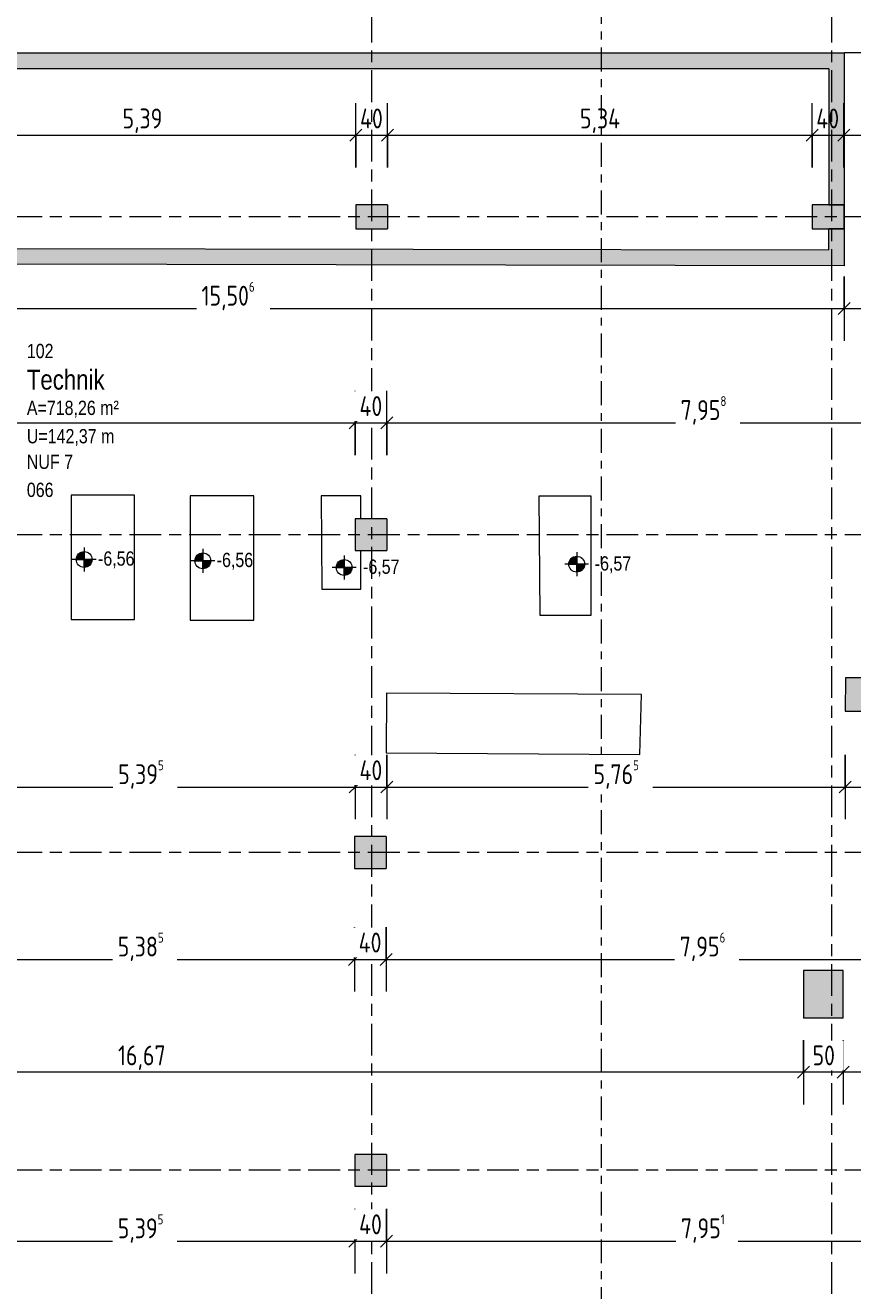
# Model space of a CAD drawing. Header units: metres. Extents: x 2 to 163, y -54 to 869.
# Tile 67 of 78: x 67 to 77, y -10 to 6. Entities that reach past the tile are written whole.
import ezdxf

# ---------------------------------------------------------------- set-up
doc = ezdxf.new("R2010")
doc.units = ezdxf.units.M
doc.linetypes.add('_Rasterlinie_', pattern=[0.75, 0.4, -0.1, 0.15, -0.1])
doc.linetypes.add('_Schnittlinie_', pattern=[0.6, 0.3, -0.1, 0.1, -0.1])
for name, color, linetype, lineweight in [('A_Bem', 7, 'Continuous', 5), ('A_Bem-100', 7, 'Continuous', 5), ('A_Fundamente', 7, 'Continuous', 5), ('A_Geschossdecken', 7, 'Continuous', 5), ('A_Hoehenkoten', 124, 'Continuous', 5), ('A_Raster', 128, 'Continuous', 5), ('A_Raum-Txt', 16, 'Continuous', 5), ('A_Symbol-S_A', 172, 'Continuous', 5), ('A_Tragwerksstützen', 7, 'Continuous', 5), ('A_Wand', 244, 'Continuous', 5), ('A_Wand_Schraff', 1, 'Continuous', 5)]:
    doc.layers.add(name, color=color, linetype=linetype, lineweight=lineweight)
doc.styles.add('Arial_1', font='arial.ttf', dxfattribs={"width": 0.8, "height": 0.18})
doc.styles.add('Arial_B', font='txt', dxfattribs={"width": 0.8, "height": 0.25})
doc.styles.add('ISOCPEUR', font='isocpeur.ttf', dxfattribs={"width": 0.8, "height": 0.25})
doc.dimstyles.new('BLB-Standard_2_5_Aussen', dxfattribs={"dimscale": 0.3048, "dimtxt": 0.248995, "dimasz": 0.492126, "dimexe": 1.32874, "dimexo": 0.0625, "dimgap": 0.032808, "dimtad": 1, "dimdec": 1, "dimlfac": 100, "dimrnd": 0.1, "dimdsep": 46, "dimtxsty": 'ISOCPEUR', "dimblk1": 'OBLIQUE', "dimblk2": 'OBLIQUE', "dimsah": 1, "dimcen": 0.09, "dimdle": 0.164042, "dimazin": 0, "dimtfac": 1, "dimtdec": 4, "dimtix": 1, "dimtmove": 0, "dimatfit": 3, "dimfxl": 1.32874, "dimfxlon": 1, "dimtvp": 1, "dimtolj": 1, "dimtzin": 0, "dimarcsym": 2})
doc.dimstyles.new('BLB-Standard_2_5_Aussen_1', dxfattribs={"dimscale": 0.3048, "dimtxt": 0.248995, "dimasz": 0.492126, "dimexe": 1.32874, "dimexo": 0.0625, "dimgap": 0.032808, "dimtad": 1, "dimrnd": 0.001, "dimzin": 0, "dimdsep": 46, "dimtxsty": 'ISOCPEUR', "dimblk1": 'OBLIQUE', "dimblk2": 'OBLIQUE', "dimsah": 1, "dimcen": 0.09, "dimdle": 0.164042, "dimazin": 0, "dimtfac": 1, "dimtdec": 4, "dimtix": 1, "dimtmove": 0, "dimatfit": 3, "dimfxl": 1.32874, "dimfxlon": 1, "dimtvp": 1, "dimtolj": 1, "dimtzin": 0, "dimarcsym": 2})
doc.dimstyles.new('BLB-Standard_2_5_Aussen_maskiert', dxfattribs={"dimscale": 0.3048, "dimtxt": 0.248995, "dimasz": 0.492126, "dimexe": 1.32874, "dimexo": 0.0625, "dimgap": 0.032808, "dimtad": 1, "dimdec": 1, "dimlfac": 100, "dimrnd": 0.1, "dimdsep": 46, "dimtxsty": 'ISOCPEUR', "dimblk1": 'OBLIQUE', "dimblk2": 'OBLIQUE', "dimsah": 1, "dimcen": 0.09, "dimdle": 0.164042, "dimazin": 0, "dimtfac": 1, "dimtdec": 4, "dimtix": 1, "dimtmove": 0, "dimatfit": 3, "dimfxl": 1.32874, "dimfxlon": 1, "dimtvp": 1, "dimtfill": 1, "dimtolj": 1, "dimtzin": 0, "dimarcsym": 2})
doc.dimstyles.new('BLB-Standard_2_5_Aussen_maskiert_1', dxfattribs={"dimscale": 0.3048, "dimtxt": 0.248995, "dimasz": 0.492126, "dimexe": 1.32874, "dimexo": 0.0625, "dimgap": 0.032808, "dimtad": 1, "dimrnd": 0.001, "dimzin": 0, "dimdsep": 46, "dimtxsty": 'ISOCPEUR', "dimblk1": 'OBLIQUE', "dimblk2": 'OBLIQUE', "dimsah": 1, "dimcen": 0.09, "dimdle": 0.164042, "dimazin": 0, "dimtfac": 1, "dimtdec": 4, "dimtix": 1, "dimtmove": 0, "dimatfit": 3, "dimfxl": 1.32874, "dimfxlon": 1, "dimtvp": 1, "dimtfill": 1, "dimtolj": 1, "dimtzin": 0, "dimarcsym": 2})

# ---------------------------------------------------------------- blocks, each defined once
blk = doc.blocks.new('Fundamente 6 - Fundamente 3-8203862-AB-E-1 OK FFB')
at = {"layer": 'A_Fundamente', "color": 250, "lineweight": 9}
for p, q in [((9.828, 0.478), (9.029, 0.478)), ((9.029, 0.478), (9.029, -1.087)), ((9.828, -1.087), (9.828, 0.478)), ((9.029, -1.087), (9.828, -1.087))]:
    blk.add_line(p, q, dxfattribs=at)
blk = doc.blocks.new('Fundamente 7 - Fundamente 3-8203957-AB-E-1 OK FFB')
at = {"layer": 'A_Fundamente', "color": 250, "lineweight": 9}
for p, q in [((9.828, 0.478), (9.029, 0.478)), ((9.029, 0.478), (9.029, -1.087)), ((9.828, -1.087), (9.828, 0.478)), ((9.029, -1.087), (9.828, -1.087))]:
    blk.add_line(p, q, dxfattribs=at)
blk = doc.blocks.new('Fundamente 8 - Fundamente 1-8204029-AB-E-1 OK FFB')
at = {"layer": 'A_Fundamente', "color": 250, "lineweight": 9}
for p, q in [((13.666, 0.319), (13.675, -0.854)), ((14.167, 0.319), (13.666, 0.319)), ((14.167, 0.032), (14.167, 0.319)), ((14.167, -0.854), (14.167, -0.368)), ((13.675, -0.854), (14.167, -0.854))]:
    blk.add_line(p, q, dxfattribs=at)
blk = doc.blocks.new('Fundamente 9 - Fundamente 1-8204200-AB-E-1 OK FFB')
at = {"layer": 'A_Fundamente', "color": 250, "lineweight": 9}
for p, q in [((16.406, 0.468), (16.417, -1.03)), ((17.064, 0.468), (16.406, 0.468)), ((17.064, -1.03), (17.064, 0.468)), ((16.417, -1.03), (17.064, -1.03))]:
    blk.add_line(p, q, dxfattribs=at)
blk = doc.blocks.new('Fundamente 10 - Fundamente 1-8204403-AB-E-1 OK FFB')
at = {"layer": 'A_Fundamente', "color": 250, "lineweight": 9}
for p, q in [((14.486, -2.015), (14.484, -2.766)), ((17.696, -2.03), (14.486, -2.015)), ((17.677, -2.785), (17.696, -2.03)), ((14.484, -2.766), (17.677, -2.785))]:
    blk.add_line(p, q, dxfattribs=at)
blk = doc.blocks.new('DIMBLOCK328-AB-E-1 OK FFB')
at = {"layer": 'A_Bem-100'}
for p, q in [((65.592, 4.604), (65.592, 5.414)), ((70.982, 4.604), (70.982, 5.414)), ((65.592, 5.009), (70.982, 5.009)), ((65.592, 5.009), (65.592, 4.604)), ((70.982, 5.009), (70.982, 4.604))]:
    blk.add_line(p, q, dxfattribs=at)
at = {"layer": 'A_Bem-100', "lineweight": 9}
for p, q in [((65.592, 5.009), (65.517, 4.934)), ((65.592, 5.009), (65.667, 5.084)), ((70.982, 5.009), (70.907, 4.934)), ((70.982, 5.009), (71.057, 5.084))]:
    blk.add_line(p, q, dxfattribs=at)
at = {"layer": 'A_Bem-100', "color": 0, "insert": (68.047, 5.345), "char_height": 0.25, "width": 0.57664, "attachment_point": 1, "line_spacing_factor": 1.149209, "style": 'ISOCPEUR'}
blk.add_mtext('5,39', dxfattribs=at)
blk = doc.blocks.new('_Oblique')
at = {"color": 0, "linetype": 'ByBlock', "lineweight": -2}
blk.add_line((-0.5, -0.5), (0.5, 0.5), dxfattribs=at)
blk = doc.blocks.new('DIMBLOCK329-AB-E-1 OK FFB')
at = {"layer": 'A_Bem-100'}
for p, q in [((70.982, 4.604), (70.982, 5.414)), ((71.382, 4.604), (71.382, 5.414)), ((70.982, 5.009), (71.382, 5.009)), ((70.982, 5.009), (70.982, 4.604)), ((71.382, 5.009), (71.382, 4.604))]:
    blk.add_line(p, q, dxfattribs=at)
at = {"layer": 'A_Bem-100', "lineweight": 9}
for p, q in [((70.982, 5.009), (70.907, 4.934)), ((70.982, 5.009), (71.057, 5.084)), ((71.382, 5.009), (71.307, 4.934)), ((71.382, 5.009), (71.457, 5.084))]:
    blk.add_line(p, q, dxfattribs=at)
at = {"layer": 'A_Bem-100', "color": 0, "insert": (71.035, 5.345), "char_height": 0.25, "width": 0.35255, "attachment_point": 1, "line_spacing_factor": 1.149209, "style": 'ISOCPEUR'}
blk.add_mtext('40', dxfattribs=at)
blk = doc.blocks.new('DIMBLOCK330-AB-E-1 OK FFB')
at = {"layer": 'A_Bem-100'}
for p, q in [((71.382, 4.604), (71.382, 5.414)), ((76.722, 4.604), (76.722, 5.414)), ((71.382, 5.009), (76.722, 5.009)), ((71.382, 5.009), (71.382, 4.604)), ((76.722, 5.009), (76.722, 4.604))]:
    blk.add_line(p, q, dxfattribs=at)
at = {"layer": 'A_Bem-100', "lineweight": 9}
for p, q in [((71.382, 5.009), (71.307, 4.934)), ((71.382, 5.009), (71.457, 5.084)), ((76.722, 5.009), (76.647, 4.934)), ((76.722, 5.009), (76.797, 5.084))]:
    blk.add_line(p, q, dxfattribs=at)
at = {"layer": 'A_Bem-100', "color": 0, "insert": (73.802, 5.345), "char_height": 0.25, "width": 0.60054, "attachment_point": 1, "line_spacing_factor": 1.149209, "style": 'ISOCPEUR'}
blk.add_mtext('5,34', dxfattribs=at)
blk = doc.blocks.new('DIMBLOCK331-AB-E-1 OK FFB')
at = {"layer": 'A_Bem-100'}
for p, q in [((76.722, 4.604), (76.722, 5.414)), ((77.122, 4.604), (77.122, 5.414)), ((76.722, 5.009), (77.122, 5.009)), ((76.722, 5.009), (76.722, 4.604)), ((77.122, 5.009), (77.122, 4.604))]:
    blk.add_line(p, q, dxfattribs=at)
at = {"layer": 'A_Bem-100', "lineweight": 9}
for p, q in [((76.722, 5.009), (76.647, 4.934)), ((76.722, 5.009), (76.797, 5.084)), ((77.122, 5.009), (77.047, 4.934)), ((77.122, 5.009), (77.197, 5.084))]:
    blk.add_line(p, q, dxfattribs=at)
at = {"layer": 'A_Bem-100', "color": 0, "insert": (76.775, 5.345), "char_height": 0.25, "width": 0.35255, "attachment_point": 1, "line_spacing_factor": 1.149209, "style": 'ISOCPEUR'}
blk.add_mtext('40', dxfattribs=at)
blk = doc.blocks.new('DIMBLOCK332-AB-E-1 OK FFB')
at = {"layer": 'A_Bem-100'}
for p, q in [((77.122, 4.604), (77.122, 5.414)), ((79.323, 4.604), (79.323, 5.414)), ((77.122, 5.009), (79.323, 5.009)), ((77.122, 5.009), (77.122, 4.604)), ((79.323, 5.009), (79.323, 4.604))]:
    blk.add_line(p, q, dxfattribs=at)
at = {"layer": 'A_Bem-100', "lineweight": 9}
for p, q in [((77.122, 5.009), (77.047, 4.934)), ((77.122, 5.009), (77.197, 5.084)), ((79.323, 5.009), (79.248, 4.934)), ((79.323, 5.009), (79.398, 5.084))]:
    blk.add_line(p, q, dxfattribs=at)
at = {"layer": 'A_Bem-100', "color": 0, "insert": (77.95, 5.345), "char_height": 0.25, "width": 0.65432, "attachment_point": 1, "line_spacing_factor": 1.149209, "style": 'ISOCPEUR'}
blk.add_mtext('2,20\\A2\\H0.5x;\\S1^  ;\\H2x;', dxfattribs=at)
blk = doc.blocks.new('Höhenkoten - Kreuz gefüllt-6114407-AB-E-1 OK FFB')
at = {"layer": 'A_Hoehenkoten'}
h = blk.add_hatch(color=256, dxfattribs=at)
edge = h.paths.add_edge_path(flags=0)
edge.add_line((0.001, 0.0014), (0, 0.0014))
edge.add_line((0, 0.0014), (0, 0.0024))
edge.add_arc((0, 0.0014), 0.001, 0, 90, ccw=False)
h = blk.add_hatch(color=256, dxfattribs=at)
edge = h.paths.add_edge_path(flags=0)
edge.add_line((-0.001, 0.0014), (0, 0.0014))
edge.add_line((0, 0.0014), (0, 0.0004))
edge.add_arc((0, 0.0014), 0.001, 180, 270, ccw=False)
for p, q in [((0, 0.0029), (0, -0.0001)), ((0, 0.0014), (0, 0.0024)), ((0, 0.0024), (0, 0.0014)), ((0, 0.0024), (0, 0.0014)), ((0, 0.0014), (0, 0.0024)), ((-0.0015, 0.0014), (0.0015, 0.0014)), ((-0.001, 0.0014), (0, 0.0014)), ((0, 0.0014), (-0.001, 0.0014)), ((0, 0.0014), (-0.001, 0.0014)), ((-0.001, 0.0014), (0, 0.0014)), ((0.001, 0.0014), (0, 0.0014)), ((0, 0.0014), (0, 0.0004)), ((0, 0.0004), (0, 0.0014)), ((0, 0.0014), (0.001, 0.0014)), ((0, 0.0014), (0.001, 0.0014)), ((0.001, 0.0014), (0, 0.0014)), ((0, 0.0014), (0, 0.0004)), ((0, 0.0004), (0, 0.0014))]:
    blk.add_line(p, q, dxfattribs=at)
for start, end in [(90, 180), (90, 180), (360, 90), (360, 90), (180, 270), (180, 270), (270, 0), (270, 360)]:
    blk.add_arc((0, 0.0014), 0.001, start, end, dxfattribs=at)
blk = doc.blocks.new('DIMBLOCK378-AB-E-1 OK FFB')
at = {"layer": 'A_Bem-100'}
for p, q in [((61.622, 3.232), (61.622, 2.422)), ((61.622, 2.827), (61.622, 3.232)), ((77.127, 3.232), (77.127, 2.422)), ((77.127, 2.827), (77.127, 3.232)), ((61.622, 2.827), (77.127, 2.827))]:
    blk.add_line(p, q, dxfattribs=at)
at = {"layer": 'A_Bem-100', "lineweight": 9}
for p, q in [((61.622, 2.827), (61.697, 2.902)), ((77.127, 2.827), (77.202, 2.902)), ((61.622, 2.827), (61.547, 2.752)), ((77.127, 2.827), (77.052, 2.752))]:
    blk.add_line(p, q, dxfattribs=at)
at = {"layer": 'A_Bem-100', "color": 0, "insert": (69.041, 3.164), "char_height": 0.25, "width": 0.80072, "attachment_point": 1, "line_spacing_factor": 1.149209, "style": 'ISOCPEUR', "bg_fill": 3, "box_fill_scale": 1.25, "bg_fill_color": 256, "bg_fill_true_color": 13158600, "bg_fill_transparency": 0}
blk.add_mtext('15,50\\A2\\H0.5x;\\S6^  ;\\H2x;', dxfattribs=at)
blk = doc.blocks.new('DIMBLOCK379-AB-E-1 OK FFB')
at = {"layer": 'A_Bem-100'}
for p, q in [((77.127, 3.232), (77.127, 2.422)), ((77.127, 2.827), (77.127, 3.232)), ((79.602, 3.232), (79.602, 2.422)), ((79.602, 2.827), (79.602, 3.232)), ((77.127, 2.827), (79.652, 2.827))]:
    blk.add_line(p, q, dxfattribs=at)
at = {"layer": 'A_Bem-100', "lineweight": 9}
for p, q in [((77.127, 2.827), (77.202, 2.902)), ((79.602, 2.827), (79.677, 2.902)), ((77.127, 2.827), (77.052, 2.752)), ((79.602, 2.827), (79.527, 2.752))]:
    blk.add_line(p, q, dxfattribs=at)
at = {"layer": 'A_Bem-100', "color": 0, "insert": (78.062, 3.164), "char_height": 0.25, "width": 0.72602, "attachment_point": 1, "line_spacing_factor": 1.149209, "style": 'ISOCPEUR', "bg_fill": 3, "box_fill_scale": 1.25, "bg_fill_color": 256, "bg_fill_true_color": 13158600, "bg_fill_transparency": 0}
blk.add_mtext('2,47\\A2\\H0.5x;\\S4^  ;\\H2x;', dxfattribs=at)
blk = doc.blocks.new('DIMBLOCK386-AB-E-1 OK FFB')
at = {"layer": 'A_Bem-100'}
for p, q in [((65.579, -4.959), (65.579, -5.769)), ((65.579, -5.364), (65.579, -4.959)), ((70.964, -4.959), (70.964, -5.769)), ((70.964, -5.364), (70.964, -4.959)), ((65.579, -5.364), (70.964, -5.364))]:
    blk.add_line(p, q, dxfattribs=at)
at = {"layer": 'A_Bem-100', "lineweight": 9}
for p, q in [((65.579, -5.364), (65.504, -5.439)), ((65.579, -5.364), (65.654, -5.289)), ((70.964, -5.364), (70.889, -5.439)), ((70.964, -5.364), (71.039, -5.289))]:
    blk.add_line(p, q, dxfattribs=at)
at = {"layer": 'A_Bem-100', "color": 0, "insert": (67.987, -5.027), "char_height": 0.25, "width": 0.68419, "attachment_point": 1, "line_spacing_factor": 1.149209, "style": 'ISOCPEUR', "bg_fill": 3, "box_fill_scale": 1.25, "bg_fill_color": 256, "bg_fill_true_color": 13158600, "bg_fill_transparency": 0}
blk.add_mtext('5,38\\A2\\H0.5x;\\S5^  ;\\H2x;', dxfattribs=at)
blk = doc.blocks.new('DIMBLOCK387-AB-E-1 OK FFB')
at = {"layer": 'A_Bem-100'}
for p, q in [((70.964, -4.959), (70.964, -5.769)), ((70.964, -5.364), (70.964, -4.959)), ((71.364, -4.959), (71.364, -5.769)), ((71.364, -5.364), (71.364, -4.959)), ((70.964, -5.364), (71.364, -5.364))]:
    blk.add_line(p, q, dxfattribs=at)
at = {"layer": 'A_Bem-100', "lineweight": 9}
for p, q in [((70.964, -5.364), (70.889, -5.439)), ((70.964, -5.364), (71.039, -5.289)), ((71.364, -5.364), (71.289, -5.439)), ((71.364, -5.364), (71.439, -5.289))]:
    blk.add_line(p, q, dxfattribs=at)
at = {"layer": 'A_Bem-100', "color": 0, "insert": (71.018, -5.027), "char_height": 0.25, "width": 0.35255, "attachment_point": 1, "line_spacing_factor": 1.149209, "style": 'ISOCPEUR', "bg_fill": 3, "box_fill_scale": 1.25, "bg_fill_color": 256, "bg_fill_true_color": 13158600, "bg_fill_transparency": 0}
blk.add_mtext('40', dxfattribs=at)
blk = doc.blocks.new('DIMBLOCK388-AB-E-1 OK FFB')
at = {"layer": 'A_Bem-100'}
for p, q in [((71.364, -4.959), (71.364, -5.769)), ((71.364, -5.364), (71.364, -4.959)), ((79.32, -4.959), (79.32, -5.769)), ((79.32, -5.364), (79.32, -4.959)), ((71.364, -5.364), (79.32, -5.364))]:
    blk.add_line(p, q, dxfattribs=at)
at = {"layer": 'A_Bem-100', "lineweight": 9}
for p, q in [((71.364, -5.364), (71.289, -5.439)), ((71.364, -5.364), (71.439, -5.289)), ((79.32, -5.364), (79.245, -5.439)), ((79.32, -5.364), (79.395, -5.289))]:
    blk.add_line(p, q, dxfattribs=at)
at = {"layer": 'A_Bem-100', "color": 0, "insert": (75.057, -5.027), "char_height": 0.25, "width": 0.68419, "attachment_point": 1, "line_spacing_factor": 1.149209, "style": 'ISOCPEUR', "bg_fill": 3, "box_fill_scale": 1.25, "bg_fill_color": 256, "bg_fill_true_color": 13158600, "bg_fill_transparency": 0}
blk.add_mtext('7,95\\A2\\H0.5x;\\S6^  ;\\H2x;', dxfattribs=at)
blk = doc.blocks.new('DIMBLOCK408-AB-E-1 OK FFB')
at = {"layer": 'A_Bem-100'}
for p, q in [((59.837, 1.794), (59.837, 0.984)), ((59.837, 1.389), (59.837, 1.794)), ((70.974, 0.984), (70.974, 1.794)), ((59.837, 1.389), (70.974, 1.389)), ((70.974, 1.389), (70.974, 0.984))]:
    blk.add_line(p, q, dxfattribs=at)
at = {"layer": 'A_Bem-100', "lineweight": 9}
for p, q in [((59.837, 1.389), (59.912, 1.464)), ((70.974, 1.389), (71.049, 1.464)), ((59.837, 1.389), (59.762, 1.314)), ((70.974, 1.389), (70.899, 1.314))]:
    blk.add_line(p, q, dxfattribs=at)
at = {"layer": 'A_Bem-100', "color": 0, "insert": (65.112, 1.725), "char_height": 0.25, "width": 0.70511, "attachment_point": 1, "line_spacing_factor": 1.149209, "style": 'ISOCPEUR', "bg_fill": 3, "box_fill_scale": 1.25, "bg_fill_color": 256, "bg_fill_true_color": 13158600, "bg_fill_transparency": 0}
blk.add_mtext('11,13\\A2\\H0.5x;\\S8^  ;\\H2x;', dxfattribs=at)
blk = doc.blocks.new('DIMBLOCK409-AB-E-1 OK FFB')
at = {"layer": 'A_Bem-100'}
for p, q in [((70.974, 0.984), (70.974, 1.794)), ((71.374, 0.984), (71.374, 1.794)), ((70.974, 1.389), (71.374, 1.389)), ((70.974, 1.389), (70.974, 0.984)), ((71.374, 1.389), (71.374, 0.984))]:
    blk.add_line(p, q, dxfattribs=at)
at = {"layer": 'A_Bem-100', "lineweight": 9}
for p, q in [((70.974, 1.389), (71.049, 1.464)), ((71.374, 1.389), (71.449, 1.464)), ((70.974, 1.389), (70.899, 1.314)), ((71.374, 1.389), (71.299, 1.314))]:
    blk.add_line(p, q, dxfattribs=at)
at = {"layer": 'A_Bem-100', "color": 0, "insert": (71.028, 1.725), "char_height": 0.25, "width": 0.35255, "attachment_point": 1, "line_spacing_factor": 1.149209, "style": 'ISOCPEUR', "bg_fill": 3, "box_fill_scale": 1.25, "bg_fill_color": 256, "bg_fill_true_color": 13158600, "bg_fill_transparency": 0}
blk.add_mtext('40', dxfattribs=at)
blk = doc.blocks.new('DIMBLOCK410-AB-E-1 OK FFB')
at = {"layer": 'A_Bem-100'}
for p, q in [((71.374, 0.984), (71.374, 1.794)), ((79.333, 0.984), (79.333, 1.794)), ((71.374, 1.389), (79.333, 1.389)), ((71.374, 1.389), (71.374, 0.984)), ((79.333, 1.389), (79.333, 0.984))]:
    blk.add_line(p, q, dxfattribs=at)
at = {"layer": 'A_Bem-100', "lineweight": 9}
for p, q in [((71.374, 1.389), (71.449, 1.464)), ((79.333, 1.389), (79.408, 1.464)), ((71.374, 1.389), (71.299, 1.314)), ((79.333, 1.389), (79.258, 1.314))]:
    blk.add_line(p, q, dxfattribs=at)
at = {"layer": 'A_Bem-100', "color": 0, "insert": (75.068, 1.725), "char_height": 0.25, "width": 0.68419, "attachment_point": 1, "line_spacing_factor": 1.149209, "style": 'ISOCPEUR', "bg_fill": 3, "box_fill_scale": 1.25, "bg_fill_color": 256, "bg_fill_true_color": 13158600, "bg_fill_transparency": 0}
blk.add_mtext('7,95\\A2\\H0.5x;\\S8^  ;\\H2x;', dxfattribs=at)
blk = doc.blocks.new('DIMBLOCK416-AB-E-1 OK FFB')
at = {"layer": 'A_Bem-100'}
for p, q in [((65.579, -2.789), (65.579, -3.599)), ((65.579, -3.194), (65.579, -2.789)), ((70.974, -2.789), (70.974, -3.599)), ((70.974, -3.194), (70.974, -2.789)), ((65.579, -3.194), (70.974, -3.194))]:
    blk.add_line(p, q, dxfattribs=at)
at = {"layer": 'A_Bem-100', "lineweight": 9}
for p, q in [((65.579, -3.194), (65.654, -3.119)), ((70.974, -3.194), (71.049, -3.119)), ((65.579, -3.194), (65.504, -3.269)), ((70.974, -3.194), (70.899, -3.269))]:
    blk.add_line(p, q, dxfattribs=at)
at = {"layer": 'A_Bem-100', "color": 0, "insert": (67.992, -2.858), "char_height": 0.25, "width": 0.68419, "attachment_point": 1, "line_spacing_factor": 1.149209, "style": 'ISOCPEUR', "bg_fill": 3, "box_fill_scale": 1.25, "bg_fill_color": 256, "bg_fill_true_color": 13158600, "bg_fill_transparency": 0}
blk.add_mtext('5,39\\A2\\H0.5x;\\S5^  ;\\H2x;', dxfattribs=at)
blk = doc.blocks.new('DIMBLOCK417-AB-E-1 OK FFB')
at = {"layer": 'A_Bem-100'}
for p, q in [((70.974, -2.789), (70.974, -3.599)), ((70.974, -3.194), (70.974, -2.789)), ((71.374, -2.789), (71.374, -3.599)), ((71.374, -3.194), (71.374, -2.789)), ((70.974, -3.194), (71.374, -3.194))]:
    blk.add_line(p, q, dxfattribs=at)
at = {"layer": 'A_Bem-100', "lineweight": 9}
for p, q in [((70.974, -3.194), (71.049, -3.119)), ((71.374, -3.194), (71.449, -3.119)), ((70.974, -3.194), (70.899, -3.269)), ((71.374, -3.194), (71.299, -3.269))]:
    blk.add_line(p, q, dxfattribs=at)
at = {"layer": 'A_Bem-100', "color": 0, "insert": (71.028, -2.858), "char_height": 0.25, "width": 0.35255, "attachment_point": 1, "line_spacing_factor": 1.149209, "style": 'ISOCPEUR', "bg_fill": 3, "box_fill_scale": 1.25, "bg_fill_color": 256, "bg_fill_true_color": 13158600, "bg_fill_transparency": 0}
blk.add_mtext('40', dxfattribs=at)
blk = doc.blocks.new('DIMBLOCK418-AB-E-1 OK FFB')
at = {"layer": 'A_Bem-100'}
for p, q in [((71.374, -2.789), (71.374, -3.599)), ((71.374, -3.194), (71.374, -2.789)), ((77.14, -2.789), (77.14, -3.599)), ((77.14, -3.194), (77.14, -2.789)), ((71.374, -3.194), (77.14, -3.194))]:
    blk.add_line(p, q, dxfattribs=at)
at = {"layer": 'A_Bem-100', "lineweight": 9}
for p, q in [((71.374, -3.194), (71.449, -3.119)), ((77.14, -3.194), (77.215, -3.119)), ((71.374, -3.194), (71.299, -3.269)), ((77.14, -3.194), (77.065, -3.269))]:
    blk.add_line(p, q, dxfattribs=at)
at = {"layer": 'A_Bem-100', "color": 0, "insert": (73.972, -2.858), "char_height": 0.25, "width": 0.68419, "attachment_point": 1, "line_spacing_factor": 1.149209, "style": 'ISOCPEUR', "bg_fill": 3, "box_fill_scale": 1.25, "bg_fill_color": 256, "bg_fill_true_color": 13158600, "bg_fill_transparency": 0}
blk.add_mtext('5,76\\A2\\H0.5x;\\S5^  ;\\H2x;', dxfattribs=at)
blk = doc.blocks.new('DIMBLOCK419-AB-E-1 OK FFB')
at = {"layer": 'A_Bem-100'}
for p, q in [((77.14, -2.789), (77.14, -3.599)), ((77.14, -3.194), (77.14, -2.789)), ((77.899, -2.789), (77.899, -3.599)), ((77.899, -3.194), (77.899, -2.789)), ((77.14, -3.194), (77.899, -3.194))]:
    blk.add_line(p, q, dxfattribs=at)
at = {"layer": 'A_Bem-100', "lineweight": 9}
for p, q in [((77.14, -3.194), (77.215, -3.119)), ((77.899, -3.194), (77.974, -3.119)), ((77.14, -3.194), (77.065, -3.269)), ((77.899, -3.194), (77.824, -3.269))]:
    blk.add_line(p, q, dxfattribs=at)
at = {"layer": 'A_Bem-100', "color": 0, "insert": (77.382, -2.858), "char_height": 0.25, "width": 0.32865, "attachment_point": 1, "line_spacing_factor": 1.149209, "style": 'ISOCPEUR', "bg_fill": 3, "box_fill_scale": 1.25, "bg_fill_color": 256, "bg_fill_true_color": 13158600, "bg_fill_transparency": 0}
blk.add_mtext('76', dxfattribs=at)
blk = doc.blocks.new('DIMBLOCK422-AB-E-1 OK FFB')
at = {"layer": 'A_Bem-100'}
for p, q in [((77.114, -6.379), (77.114, -7.189)), ((77.114, -6.784), (77.114, -6.379)), ((79.602, -7.189), (79.602, -6.379)), ((79.652, -6.784), (77.114, -6.784)), ((79.602, -6.784), (79.602, -7.189))]:
    blk.add_line(p, q, dxfattribs=at)
at = {"layer": 'A_Bem-100', "lineweight": 9}
for p, q in [((77.114, -6.784), (77.039, -6.859)), ((77.114, -6.784), (77.189, -6.709)), ((79.602, -6.784), (79.527, -6.859)), ((79.602, -6.784), (79.677, -6.709))]:
    blk.add_line(p, q, dxfattribs=at)
at = {"layer": 'A_Bem-100', "color": 0, "insert": (78.063, -6.447), "char_height": 0.25, "width": 0.7081, "attachment_point": 1, "line_spacing_factor": 1.149209, "style": 'ISOCPEUR', "bg_fill": 3, "box_fill_scale": 1.25, "bg_fill_color": 256, "bg_fill_true_color": 13158600, "bg_fill_transparency": 0}
blk.add_mtext('2,48\\A2\\H0.5x;\\S7^  ;\\H2x;', dxfattribs=at)
blk = doc.blocks.new('DIMBLOCK423-AB-E-1 OK FFB')
at = {"layer": 'A_Bem-100'}
for p, q in [((76.614, -6.379), (76.614, -7.189)), ((76.614, -6.784), (76.614, -6.379)), ((77.114, -6.379), (77.114, -7.189)), ((77.114, -6.784), (77.114, -6.379)), ((77.114, -6.784), (76.614, -6.784))]:
    blk.add_line(p, q, dxfattribs=at)
at = {"layer": 'A_Bem-100', "lineweight": 9}
for p, q in [((76.614, -6.784), (76.539, -6.859)), ((76.614, -6.784), (76.689, -6.709)), ((77.114, -6.784), (77.039, -6.859)), ((77.114, -6.784), (77.189, -6.709))]:
    blk.add_line(p, q, dxfattribs=at)
at = {"layer": 'A_Bem-100', "color": 0, "insert": (76.728, -6.447), "char_height": 0.25, "width": 0.32865, "attachment_point": 1, "line_spacing_factor": 1.149209, "style": 'ISOCPEUR', "bg_fill": 3, "box_fill_scale": 1.25, "bg_fill_color": 256, "bg_fill_true_color": 13158600, "bg_fill_transparency": 0}
blk.add_mtext('50', dxfattribs=at)
blk = doc.blocks.new('DIMBLOCK424-AB-E-1 OK FFB')
at = {"layer": 'A_Bem-100'}
for p, q in [((59.944, -6.379), (59.944, -7.189)), ((59.944, -6.784), (59.944, -6.379)), ((76.614, -6.379), (76.614, -7.189)), ((76.614, -6.784), (76.614, -6.379)), ((76.614, -6.784), (59.944, -6.784))]:
    blk.add_line(p, q, dxfattribs=at)
at = {"layer": 'A_Bem-100', "lineweight": 9}
for p, q in [((59.944, -6.784), (59.869, -6.859)), ((59.944, -6.784), (60.019, -6.709)), ((76.614, -6.784), (76.539, -6.859)), ((76.614, -6.784), (76.689, -6.709))]:
    blk.add_line(p, q, dxfattribs=at)
at = {"layer": 'A_Bem-100', "color": 0, "insert": (67.991, -6.447), "char_height": 0.25, "width": 0.69316, "attachment_point": 1, "line_spacing_factor": 1.149209, "style": 'ISOCPEUR', "bg_fill": 3, "box_fill_scale": 1.25, "bg_fill_color": 256, "bg_fill_true_color": 13158600, "bg_fill_transparency": 0}
blk.add_mtext('16,67', dxfattribs=at)
blk = doc.blocks.new('DIMBLOCK430-AB-E-1 OK FFB')
at = {"layer": 'A_Bem-100'}
for p, q in [((65.574, -9.315), (65.574, -8.505)), ((70.969, -8.505), (70.969, -9.315)), ((70.969, -8.91), (70.969, -8.505)), ((65.574, -8.91), (70.969, -8.91)), ((65.574, -8.91), (65.574, -9.315))]:
    blk.add_line(p, q, dxfattribs=at)
at = {"layer": 'A_Bem-100', "lineweight": 9}
for p, q in [((65.574, -8.91), (65.499, -8.985)), ((65.574, -8.91), (65.649, -8.835)), ((70.969, -8.91), (70.894, -8.985)), ((70.969, -8.91), (71.044, -8.835))]:
    blk.add_line(p, q, dxfattribs=at)
at = {"layer": 'A_Bem-100', "color": 0, "insert": (67.987, -8.573), "char_height": 0.25, "width": 0.68419, "attachment_point": 1, "line_spacing_factor": 1.149209, "style": 'ISOCPEUR', "bg_fill": 3, "box_fill_scale": 1.25, "bg_fill_color": 256, "bg_fill_true_color": 13158600, "bg_fill_transparency": 0}
blk.add_mtext('5,39\\A2\\H0.5x;\\S5^  ;\\H2x;', dxfattribs=at)
blk = doc.blocks.new('DIMBLOCK431-AB-E-1 OK FFB')
at = {"layer": 'A_Bem-100'}
for p, q in [((70.969, -8.505), (70.969, -9.315)), ((70.969, -8.91), (70.969, -8.505)), ((71.369, -8.505), (71.369, -9.315)), ((71.369, -8.91), (71.369, -8.505)), ((70.969, -8.91), (71.369, -8.91))]:
    blk.add_line(p, q, dxfattribs=at)
at = {"layer": 'A_Bem-100', "lineweight": 9}
for p, q in [((70.969, -8.91), (70.894, -8.985)), ((70.969, -8.91), (71.044, -8.835)), ((71.369, -8.91), (71.294, -8.985)), ((71.369, -8.91), (71.444, -8.835))]:
    blk.add_line(p, q, dxfattribs=at)
at = {"layer": 'A_Bem-100', "color": 0, "insert": (71.023, -8.573), "char_height": 0.25, "width": 0.35255, "attachment_point": 1, "line_spacing_factor": 1.149209, "style": 'ISOCPEUR', "bg_fill": 3, "box_fill_scale": 1.25, "bg_fill_color": 256, "bg_fill_true_color": 13158600, "bg_fill_transparency": 0}
blk.add_mtext('40', dxfattribs=at)
blk = doc.blocks.new('DIMBLOCK432-AB-E-1 OK FFB')
at = {"layer": 'A_Bem-100'}
for p, q in [((71.369, -8.505), (71.369, -9.315)), ((71.369, -8.91), (71.369, -8.505)), ((79.32, -8.505), (79.32, -9.315)), ((79.32, -8.91), (79.32, -8.505)), ((71.369, -8.91), (79.32, -8.91))]:
    blk.add_line(p, q, dxfattribs=at)
at = {"layer": 'A_Bem-100', "lineweight": 9}
for p, q in [((71.369, -8.91), (71.294, -8.985)), ((71.369, -8.91), (71.444, -8.835)), ((79.32, -8.91), (79.245, -8.985)), ((79.32, -8.91), (79.395, -8.835))]:
    blk.add_line(p, q, dxfattribs=at)
at = {"layer": 'A_Bem-100', "color": 0, "insert": (75.072, -8.573), "char_height": 0.25, "width": 0.65432, "attachment_point": 1, "line_spacing_factor": 1.149209, "style": 'ISOCPEUR', "bg_fill": 3, "box_fill_scale": 1.25, "bg_fill_color": 256, "bg_fill_true_color": 13158600, "bg_fill_transparency": 0}
blk.add_mtext('7,95\\A2\\H0.5x;\\S1^  ;\\H2x;', dxfattribs=at)

msp = doc.modelspace()

# ---------------------------------------------------------------- hatches: boundary and pattern name
at = {"layer": 'A_Tragwerksstützen'}
for points in [[(70.9819, 3.8316), (71.3819, 3.8316), (71.3819, 4.1316), (70.9819, 4.1316)], [(76.9319, 3.8316), (77.1219, 3.8316), (77.1219, 4.1316), (76.7219, 4.1316), (76.7219, 3.8316)], [(71.3745, -0.2184), (71.3745, 0.1816), (70.9745, 0.1816), (70.9745, -0.2184)], [(71.3645, -4.2184), (71.3645, -3.8184), (70.9645, -3.8184), (70.9645, -4.2184)], [(77.1145, -6.1049), (77.1145, -5.5049), (76.6145, -5.5049), (76.6145, -6.1049)], [(71.3695, -8.2184), (71.3695, -7.8184), (70.9695, -7.8184), (70.9695, -8.2184)]]:
    msp.add_hatch(color=8, dxfattribs=at).paths.add_polyline_path(points, flags=0)
at = {"layer": 'A_Wand_Schraff'}
for points in [[(76.9319, 5.8453), (77.1319, 5.8453), (77.1319, 6.0453), (61.6219, 6.0453), (61.6219, 5.8453), (76.103, 5.8453)], [(77.1319, 3.3651), (77.1319, 5.8453), (76.9319, 5.8453), (76.9319, 4.1316), (77.1219, 4.1316), (77.1219, 3.8316), (76.9319, 3.8316), (76.9319, 3.3655)], [(76.9319, 3.3655), (76.9319, 3.5655), (61.6219, 3.5937), (61.6219, 3.3937), (76.103, 3.367)]]:
    msp.add_hatch(color=8, dxfattribs=at).paths.add_polyline_path(points, flags=0)
h = msp.add_hatch(color=8, dxfattribs=at)
h.paths.add_polyline_path([(79.0648, -2.2491), (79.0648, -1.8291), (78.9016, -1.8291), (78.8992, -2.2482)], flags=0)
h.paths.add_polyline_path([(77.8992, -2.2425), (77.9016, -1.8225), (77.1419, -1.8182), (77.1395, -2.2382)], flags=0)

# ---------------------------------------------------------------- linework, layer by layer
at = {"layer": 'A_Geschossdecken', "color": 253, "lineweight": 9}
msp.add_line((79.6019, 6.0453), (77.1319, 6.0453), dxfattribs=at)
at = {"layer": 'A_Raster', "linetype": '_Rasterlinie_', "lineweight": 9}
for p, q in [((71.1819, -53.073), (71.1819, 37.0621)), ((76.9719, -53.073), (76.9719, 37.0621)), ((87.2847, 3.9816), (15.4272, 3.9816)), ((87.2847, -0.0184), (15.4272, -0.0184)), ((87.2847, -4.0184), (15.4272, -4.0184)), ((87.2847, -8.0184), (15.4272, -8.0184))]:
    msp.add_line(p, q, dxfattribs=at)
at = {"layer": 'A_Symbol-S_A', "linetype": '_Schnittlinie_', "lineweight": 9}
msp.add_line((74.0715, -31.9872), (74.0715, 27.1007), dxfattribs=at)
at = {"layer": 'A_Tragwerksstützen', "color": 250, "lineweight": 9}
for p, q in [((71.3819, 4.1316), (70.9819, 4.1316)), ((70.9819, 4.1316), (70.9819, 3.8316)), ((71.3819, 4.1316), (71.3819, 3.8316)), ((76.9319, 4.1316), (76.7219, 4.1316)), ((76.7219, 4.1316), (76.7219, 3.8316)), ((77.1219, 4.1316), (76.9319, 4.1316)), ((77.1219, 4.1316), (77.1219, 3.8316)), ((70.9819, 3.8316), (71.3819, 3.8316)), ((76.7219, 3.8316), (76.9319, 3.8316)), ((76.9319, 3.8316), (77.1219, 3.8316)), ((71.3745, 0.1816), (70.9745, 0.1816)), ((70.9745, 0.1816), (70.9745, -0.2184)), ((71.3745, 0.1816), (71.3745, -0.2184)), ((70.9745, -0.2184), (71.3745, -0.2184)), ((71.3645, -3.8184), (70.9645, -3.8184)), ((70.9645, -3.8184), (70.9645, -4.2184)), ((71.3645, -3.8184), (71.3645, -4.2184)), ((70.9645, -4.2184), (71.3645, -4.2184)), ((77.1145, -5.5049), (76.6145, -5.5049)), ((76.6145, -5.5049), (76.6145, -6.1049)), ((77.1145, -6.1049), (77.1145, -5.5049)), ((77.1145, -6.1049), (76.6145, -6.1049)), ((71.3695, -7.8184), (70.9695, -7.8184)), ((70.9695, -7.8184), (70.9695, -8.2184)), ((71.3695, -7.8184), (71.3695, -8.2184)), ((70.9695, -8.2184), (71.3695, -8.2184))]:
    msp.add_line(p, q, dxfattribs=at)
at = {"layer": 'A_Wand', "color": 250, "lineweight": 9}
for p, q in [((61.6219, 6.0453), (77.1319, 6.0453)), ((77.1319, 3.3651), (77.1319, 6.0453)), ((76.9319, 5.8453), (61.8219, 5.8453)), ((76.9319, 5.8453), (76.9319, 4.1316)), ((76.9319, 4.1316), (77.1219, 4.1316)), ((77.1219, 4.1316), (77.1219, 3.8316)), ((76.9319, 3.5655), (76.9319, 3.8316)), ((77.1219, 3.8316), (76.9319, 3.8316)), ((61.8219, 3.5933), (76.9319, 3.5655)), ((77.1319, 3.3651), (61.6219, 3.3937)), ((77.1419, -1.8182), (77.1395, -2.2382)), ((77.9016, -1.8225), (77.1419, -1.8182)), ((77.1395, -2.2382), (77.8992, -2.2425))]:
    msp.add_line(p, q, dxfattribs=at)

# ---------------------------------------------------------------- block references
at = {"layer": 'A_Fundamente', "color": 250, "lineweight": 9}
for name, p in [('Fundamente 6 - Fundamente 3-8203862-AB-E-1 OK FFB', (58.3704, 0)), ('Fundamente 7 - Fundamente 3-8203957-AB-E-1 OK FFB', (59.8704, -0.0075)), ('Fundamente 8 - Fundamente 1-8204029-AB-E-1 OK FFB', (56.8804, 0.15)), ('Fundamente 9 - Fundamente 1-8204200-AB-E-1 OK FFB', (56.8804, 0)), ('Fundamente 10 - Fundamente 1-8204403-AB-E-1 OK FFB', (56.8804, 0))]:
    msp.add_blockref(name, p, dxfattribs=at)
at = {"layer": 'A_Hoehenkoten', "extrusion": (0, 0, -1), "xscale": 99.99999999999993, "yscale": 99.99999999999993, "zscale": 99.99999999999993}
for p in [(-67.5649, -0.4704), (-69.0582, -0.488), (-70.8355, -0.5709), (-73.7616, -0.5298)]:
    msp.add_blockref('Höhenkoten - Kreuz gefüllt-6114407-AB-E-1 OK FFB', p, dxfattribs=at)

# ---------------------------------------------------------------- texts
at = {"layer": 'A_Hoehenkoten', "char_height": 0.18, "width": 0.542095, "attachment_point": 1, "line_spacing_factor": 0.941778, "style": 'Arial_1'}
for s, insert in [('-6,56', (67.7391, -0.2282)), ('-6,56', (69.2323, -0.2458)), ('-6,57', (73.9886, -0.2903)), ('-6,57', (71.0735, -0.3314))]:
    msp.add_mtext(s, dxfattribs=dict(at, insert=insert))
at = {"layer": 'A_Raum-Txt', "attachment_point": 1}
for s, insert, char_height, width, style in [('102', (66.8436, 2.3832), 0.18, 0.40405, 'Arial_1'), ('Technik', (66.8436, 2.0577), 0.25, 1.269873, 'Arial_B'), ('A=718,26 m²', (66.8436, 1.6679), 0.18, 1.378902, 'Arial_1'), ('U=142,37 m', (66.8436, 1.3112), 0.18, 1.314767, 'Arial_1'), ('NUF 7', (66.8436, 0.9886), 0.18, 0.692658, 'Arial_1'), ('066', (66.8436, 0.636), 0.18, 0.40405, 'Arial_1')]:
    msp.add_mtext(s, dxfattribs=dict(at, insert=insert, char_height=char_height, width=width, style=style))

# ---------------------------------------------------------------- dimensions: what is measured, and where the dimension line sits
at = {"layer": 'A_Bem'}
for base, p1, p2, dimstyle, override, picture, middle in [((70.9819, 5.0088), (65.5919, 4.6038), (70.9819, 4.6038), 'BLB-Standard_2_5_Aussen_1', {"dimpost": '<>', "dimfxl": 5.39}, 'DIMBLOCK328-AB-E-1 OK FFB', (68.2869, 5.1438)), ((71.3819, 5.0088), (70.9819, 4.6038), (71.3819, 4.6038), 'BLB-Standard_2_5_Aussen', {"dimpost": '<>', "dimfxl": 0.4}, 'DIMBLOCK329-AB-E-1 OK FFB', (71.1819, 5.1438)), ((76.7219, 5.0088), (71.3819, 4.6038), (76.7219, 4.6038), 'BLB-Standard_2_5_Aussen_1', {"dimpost": '<>', "dimfxl": 5.34}, 'DIMBLOCK330-AB-E-1 OK FFB', (74.0519, 5.1438)), ((77.1219, 5.0088), (76.7219, 4.6038), (77.1219, 4.6038), 'BLB-Standard_2_5_Aussen', {"dimpost": '<>', "dimfxl": 0.4}, 'DIMBLOCK331-AB-E-1 OK FFB', (76.9219, 5.1438))]:
    dim = msp.add_linear_dim(base=base, p1=p1, p2=p2, dimstyle=dimstyle, override=override, dxfattribs=at)
    dim.commit()
    dim.dimension.update_dxf_attribs({"geometry": picture, "text_midpoint": middle})
for base, p1, p2, text, dimstyle, override, picture, middle in [((79.3226, 5.0088), (77.1219, 4.6038), (79.3226, 4.6038), '\\A1;2,20\\Q;{\\A1;{\\H0.5x;\\S1^ ;}}', 'BLB-Standard_2_5_Aussen_1', {"dimpost": '<>', "dimfxl": 2.200741}, 'DIMBLOCK332-AB-E-1 OK FFB', (78.2222, 5.1688)), ((70.9745, -3.1944), (65.5795, -2.7894), (70.9745, -2.7894), '\\A1;5,39\\Q;{\\A1;{\\H0.5x;\\S5^ ;}}', 'BLB-Standard_2_5_Aussen_maskiert_1', {"dimpost": '<>', "dimfxl": 5.395}, 'DIMBLOCK416-AB-E-1 OK FFB', (68.277, -3.0344)), ((70.9645, -5.3636), (65.5795, -4.9586), (70.9645, -4.9586), '\\A1;5,38\\Q;{\\A1;{\\H0.5x;\\S5^ ;}}', 'BLB-Standard_2_5_Aussen_maskiert_1', {"dimpost": '<>', "dimfxl": 5.385}, 'DIMBLOCK386-AB-E-1 OK FFB', (68.272, -5.2036)), ((70.9695, -8.9101), (65.5745, -9.3151), (70.9695, -8.5051), '\\A1;5,39\\Q;{\\A1;{\\H0.5x;\\S5^ ;}}', 'BLB-Standard_2_5_Aussen_maskiert_1', {"dimpost": '<>', "dimfxl": 5.455467}, 'DIMBLOCK430-AB-E-1 OK FFB', (68.272, -8.7501))]:
    dim = msp.add_linear_dim(base=base, p1=p1, p2=p2, text=text, dimstyle=dimstyle, override=override, dxfattribs=at)
    dim.commit()
    dim.dimension.update_dxf_attribs({"geometry": picture, "text_midpoint": middle})

# ---------------------------------------------------------------- next in the draw order: dimensions: what is measured, and where the dimension line sits
for base, p1, p2, text, override, picture, middle in [((77.1274, 2.827), (61.6219, 3.232), (77.1274, 3.232), '\\A1;15,50\\Q;{\\A1;{\\H0.5x;\\S6^ ;}}', {"dimpost": '<>', "dimfxl": 15.505536}, 'DIMBLOCK378-AB-E-1 OK FFB', (69.3747, 2.987)), ((70.9745, 1.3887), (59.8369, 1.7937), (70.9745, 0.9837), '\\A1;11,13\\Q;{\\A1;{\\H0.5x;\\S8^ ;}}', {"dimpost": '<>', "dimfxl": 11.167028}, 'DIMBLOCK408-AB-E-1 OK FFB', (65.4057, 1.5487)), ((77.1145, -6.7837), (79.6019, -7.1887), (77.1145, -6.3787), '\\A1;2,48\\Q;{\\A1;{\\H0.5x;\\S7^ ;}}', {"dimpost": '<>', "dimfxl": 2.61595}, 'DIMBLOCK422-AB-E-1 OK FFB', (78.3582, -6.6237))]:
    dim = msp.add_linear_dim(base=base, p1=p1, p2=p2, text=text, dimstyle='BLB-Standard_2_5_Aussen_maskiert_1', override=override, dxfattribs=at)
    dim.commit()
    dim.dimension.update_dxf_attribs({"geometry": picture, "text_midpoint": middle})
for base, p1, p2, picture, middle in [((71.3745, -3.1944), (70.9745, -2.7894), (71.3745, -2.7894), 'DIMBLOCK417-AB-E-1 OK FFB', (71.1745, -3.0594)), ((71.3645, -5.3636), (70.9645, -4.9586), (71.3645, -4.9586), 'DIMBLOCK387-AB-E-1 OK FFB', (71.1645, -5.2286)), ((71.3695, -8.9101), (70.9695, -8.5051), (71.3695, -8.5051), 'DIMBLOCK431-AB-E-1 OK FFB', (71.1695, -8.7751))]:
    dim = msp.add_linear_dim(base=base, p1=p1, p2=p2, dimstyle='BLB-Standard_2_5_Aussen_maskiert', override={"dimpost": '<>', "dimfxl": 0.4}, dxfattribs=at)
    dim.commit()
    dim.dimension.update_dxf_attribs({"geometry": picture, "text_midpoint": middle})

# ---------------------------------------------------------------- next in the draw order: dimensions: what is measured, and where the dimension line sits
for base, p1, p2, text, override, picture, middle in [((79.6019, 2.827), (77.1274, 3.232), (79.6019, 3.232), '\\A1;2,47\\Q;{\\A1;{\\H0.5x;\\S4^ ;}}', {"dimpost": '<>', "dimfxl": 2.474442}, 'DIMBLOCK379-AB-E-1 OK FFB', (78.3647, 2.987)), ((77.1395, -3.1944), (71.3745, -2.7894), (77.1395, -2.7894), '\\A1;5,76\\Q;{\\A1;{\\H0.5x;\\S5^ ;}}', {"dimpost": '<>', "dimfxl": 5.765052}, 'DIMBLOCK418-AB-E-1 OK FFB', (74.257, -3.0344)), ((79.3201, -5.3636), (71.3645, -4.9586), (79.3201, -4.9586), '\\A1;7,95\\Q;{\\A1;{\\H0.5x;\\S6^ ;}}', {"dimpost": '<>', "dimfxl": 7.955628}, 'DIMBLOCK388-AB-E-1 OK FFB', (75.3423, -5.2036)), ((79.3201, -8.9101), (71.3695, -8.5051), (79.3201, -8.5051), '\\A1;7,95\\Q;{\\A1;{\\H0.5x;\\S1^ ;}}', {"dimpost": '<>', "dimfxl": 7.950628}, 'DIMBLOCK432-AB-E-1 OK FFB', (75.3448, -8.7501))]:
    dim = msp.add_linear_dim(base=base, p1=p1, p2=p2, text=text, dimstyle='BLB-Standard_2_5_Aussen_maskiert_1', override=override, dxfattribs=at)
    dim.commit()
    dim.dimension.update_dxf_attribs({"geometry": picture, "text_midpoint": middle})
for base, p1, p2, override, picture, middle in [((71.3745, 1.3887), (70.9745, 0.9837), (71.3745, 0.9837), {"dimpost": '<>', "dimfxl": 0.4}, 'DIMBLOCK409-AB-E-1 OK FFB', (71.1745, 1.5237)), ((76.6145, -6.7837), (77.1145, -6.3787), (76.6145, -6.3787), {"dimpost": '<>', "dimfxl": 0.5}, 'DIMBLOCK423-AB-E-1 OK FFB', (76.8645, -6.6487))]:
    dim = msp.add_linear_dim(base=base, p1=p1, p2=p2, dimstyle='BLB-Standard_2_5_Aussen_maskiert', override=override, dxfattribs=at)
    dim.commit()
    dim.dimension.update_dxf_attribs({"geometry": picture, "text_midpoint": middle})

# ---------------------------------------------------------------- next in the draw order: dimensions: what is measured, and where the dimension line sits
dim = msp.add_linear_dim(base=(79.3326, 1.3887), p1=(71.3745, 0.9837), p2=(79.3326, 0.9837), text='\\A1;7,95\\Q;{\\A1;{\\H0.5x;\\S8^ ;}}', dimstyle='BLB-Standard_2_5_Aussen_maskiert_1', override={"dimpost": '<>', "dimfxl": 7.958128}, dxfattribs=at)
dim.commit()
dim.dimension.update_dxf_attribs({"geometry": 'DIMBLOCK410-AB-E-1 OK FFB', "text_midpoint": (75.3535, 1.5487)})
for base, p1, p2, dimstyle, override, picture, middle in [((77.8992, -3.1944), (77.1395, -2.7894), (77.8992, -2.7894), 'BLB-Standard_2_5_Aussen_maskiert', {"dimpost": '<>', "dimfxl": 0.759666}, 'DIMBLOCK419-AB-E-1 OK FFB', (77.5194, -3.0594)), ((59.9445, -6.7837), (76.6145, -6.3787), (59.9445, -6.3787), 'BLB-Standard_2_5_Aussen_maskiert_1', {"dimpost": '<>', "dimfxl": 16.67}, 'DIMBLOCK424-AB-E-1 OK FFB', (68.2795, -6.6487))]:
    dim = msp.add_linear_dim(base=base, p1=p1, p2=p2, dimstyle=dimstyle, override=override, dxfattribs=at)
    dim.commit()
    dim.dimension.update_dxf_attribs({"geometry": picture, "text_midpoint": middle})

doc.saveas('drawing.dxf')
